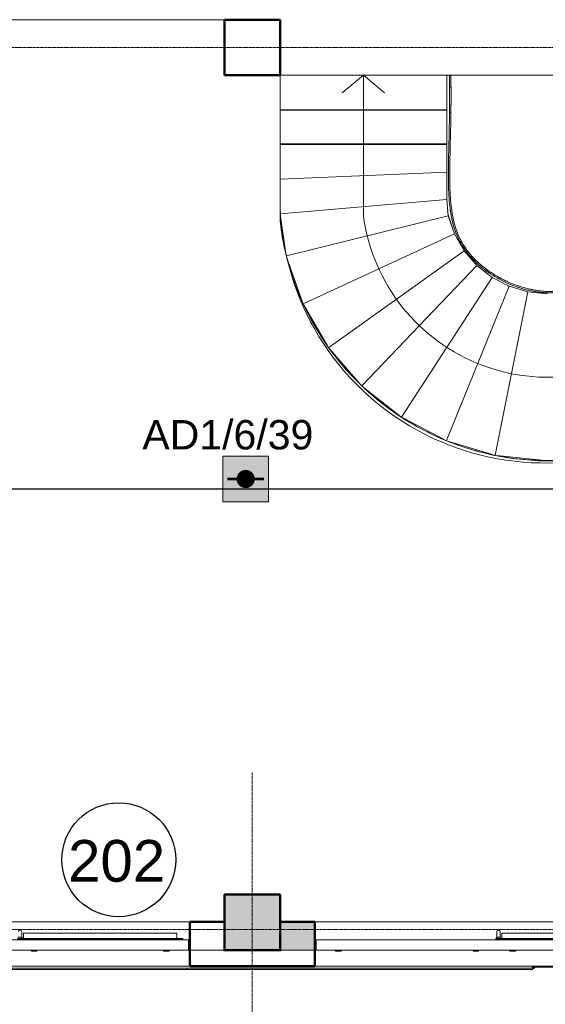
# Model space of a CAD drawing. Header units: millimetres. Extents: x -197461 to 862495, y -970068 to 63888.
# Tile 75 of 253: x -90476 to -86691, y -577644 to -570554. Entities that reach past the tile are written whole.
import ezdxf

# ---------------------------------------------------------------- set-up
doc = ezdxf.new("R2010")
doc.units = ezdxf.units.MM
doc.linetypes.add('Grid Line', pattern=[22.225, 12.7, -3.175, 3.175, -3.175])
doc.layers.get('0').update_dxf_attribs({"linetype": 'CONTINUOUS'})
for name, color, linetype, lineweight in [('A-AREA', 32, 'CONTINUOUS', 5), ('A-AREA-IDEN', 252, 'CONTINUOUS', 25), ('A-DETL-THIN', 151, 'CONTINUOUS', 5), ('A-FLOR', 192, 'CONTINUOUS', 5), ('A-GLAZ', 151, 'CONTINUOUS', 5), ('A-Wall', 252, 'CONTINUOUS', 0), ('A-WALL-PATT', 111, 'CONTINUOUS', 50), ('G-IMPT', 8, 'CONTINUOUS', 5), ('S-Cols', 52, 'CONTINUOUS', 0), ('S-GRID', 1, 'CONTINUOUS', 9)]:
    doc.layers.add(name, color=color, linetype=linetype, lineweight=lineweight)
doc.layers.add('UAS', color=240, linetype='CONTINUOUS')
doc.styles.add('ARIAL', font='arialbd.ttf')
doc.styles.add('Arial_3', font='arial.ttf', dxfattribs={"height": 300})

# ---------------------------------------------------------------- blocks, each defined once
blk = doc.blocks.new('SchueCal_Schueco_AWS-75-BS-SI__Family-02_Type 1_2565x1480 - Schueco_AWS-75-BS-SI__Family-02__Type 1-3427409-Otrā stāva plāns uz atzīmes 3_400')
at = {"layer": 'G-IMPT'}
for p, q in [((-1282.5, 27.5), (-1282.5, 102.5)), ((-1282.5, 102.5), (1282.5, 102.5)), ((-1282.5, 102.5), (-1282.5, 27.5)), ((-1282.5, 102.5), (0, 102.5)), ((-1141.5, 108.5), (-1145.5, 104.5)), ((-1145.5, 104.5), (-1100.5, 104.5)), ((-1145.5, 104.5), (-1145.5, 102.5)), ((-1141.5, 108.5), (-1104.5, 108.5)), ((-1104.5, 108.5), (-1100.5, 104.5)), ((-1100.5, 102.5), (-1100.5, 104.5)), ((-151, 108.5), (-155, 104.5)), ((-155, 104.5), (-110, 104.5)), ((-155, 104.5), (-155, 102.5)), ((-151, 108.5), (-114, 108.5)), ((-114, 108.5), (-110, 104.5)), ((-110, 102.5), (-110, 104.5)), ((0, 102.5), (1282.5, 102.5)), ((114, 108.5), (110, 104.5)), ((110, 104.5), (155, 104.5)), ((110, 104.5), (110, 102.5)), ((114, 108.5), (151, 108.5)), ((151, 108.5), (155, 104.5)), ((155, 102.5), (155, 104.5)), ((1104.5, 108.5), (1100.5, 104.5)), ((1100.5, 104.5), (1145.5, 104.5)), ((1100.5, 104.5), (1100.5, 102.5)), ((1104.5, 108.5), (1141.5, 108.5)), ((1141.5, 108.5), (1145.5, 104.5)), ((1145.5, 102.5), (1145.5, 104.5)), ((1282.5, 102.5), (1282.5, 27.5)), ((1282.5, 27.5), (1282.5, 102.5)), ((-1282.5, 27.5), (1282.5, 27.5)), ((12, 22), (12, 17.5)), ((12, 17.5), (12, 22)), ((12, 22), (1243.5, 22)), ((12, 17.5), (1243.5, 17.5)), ((16.3, 17.5), (16.3, 8.5)), ((16.3, 17.5), (16.3, 8.5)), ((16.3, 17.5), (16.3, 8.5)), ((16.3, 8.5), (45.3, 8.5)), ((18.8, 17.5), (18.8, -30.5)), ((19.7, 8.5), (18.8, 8.5)), ((31.9, 27.5), (31.9, 22)), ((31.9, 22), (31.9, 27.5)), ((42.8, 8.5), (41.9, 8.5)), ((42.8, -30.5), (42.8, 17.5)), ((45.3, 8.5), (43.8, 8.5)), ((45.3, 8.5), (45.3, 17.5)), ((45.3, 8.5), (45.3, 17.5)), ((45.3, 17.5), (45.3, 8.5)), ((55.8, -19), (55.8, 17.5)), ((1199.7, -19), (1199.7, 17.5)), ((1223.6, 22), (1223.6, 27.5)), ((1223.6, 22), (1223.6, 27.5)), ((1243.5, 22), (1243.5, 17.5)), ((1243.5, 17.5), (1243.5, 22)), ((55.8, -19), (1199.7, -19))]:
    blk.add_line(p, q, dxfattribs=at)
at = {"layer": 'G-IMPT', "flags": 128}
for points in [[(-1140.3, 106.5), (-1140.3, 106.5), (-1140.3, 106.6), (-1140.3, 106.6), (-1140.3, 106.7), (-1140.3, 106.7), (-1140.3, 106.7), (-1140.3, 106.8), (-1140.3, 106.8), (-1140.3, 106.9), (-1140.3, 106.9), (-1140.3, 106.9), (-1140.4, 107), (-1140.4, 107), (-1140.4, 107), (-1140.4, 107.1), (-1140.4, 107.1), (-1140.5, 107.1), (-1140.5, 107.2), (-1140.5, 107.2), (-1140.6, 107.2), (-1140.6, 107.2), (-1140.6, 107.3), (-1140.6, 107.3), (-1140.7, 107.3), (-1140.7, 107.3), (-1140.7, 107.4), (-1140.8, 107.4), (-1140.8, 107.4), (-1140.9, 107.4), (-1140.9, 107.4), (-1140.9, 107.4), (-1141, 107.5), (-1141, 107.5), (-1141, 107.5), (-1141.1, 107.5), (-1141.1, 107.5)], [(-1104.9, 107.5), (-1104.9, 107.5), (-1105, 107.5), (-1105, 107.5), (-1105.1, 107.5), (-1105.1, 107.4), (-1105.1, 107.4), (-1105.2, 107.4), (-1105.2, 107.4), (-1105.2, 107.4), (-1105.3, 107.4), (-1105.3, 107.3), (-1105.3, 107.3), (-1105.4, 107.3), (-1105.4, 107.3), (-1105.4, 107.2), (-1105.5, 107.2), (-1105.5, 107.2), (-1105.5, 107.1), (-1105.5, 107.1), (-1105.6, 107.1), (-1105.6, 107), (-1105.6, 107), (-1105.6, 107), (-1105.6, 106.9), (-1105.7, 106.9), (-1105.7, 106.9), (-1105.7, 106.8), (-1105.7, 106.8), (-1105.7, 106.8), (-1105.7, 106.7), (-1105.7, 106.7), (-1105.7, 106.6), (-1105.7, 106.6), (-1105.7, 106.6), (-1105.7, 106.5), (-1105.7, 106.5)], [(-149.8, 106.5), (-149.8, 106.5), (-149.8, 106.6), (-149.8, 106.6), (-149.8, 106.7), (-149.8, 106.7), (-149.8, 106.7), (-149.8, 106.8), (-149.8, 106.8), (-149.8, 106.9), (-149.8, 106.9), (-149.8, 106.9), (-149.9, 107), (-149.9, 107), (-149.9, 107), (-149.9, 107.1), (-149.9, 107.1), (-150, 107.1), (-150, 107.2), (-150, 107.2), (-150.1, 107.2), (-150.1, 107.2), (-150.1, 107.3), (-150.1, 107.3), (-150.2, 107.3), (-150.2, 107.3), (-150.2, 107.4), (-150.3, 107.4), (-150.3, 107.4), (-150.4, 107.4), (-150.4, 107.4), (-150.4, 107.4), (-150.5, 107.5), (-150.5, 107.5), (-150.5, 107.5), (-150.6, 107.5), (-150.6, 107.5)], [(-114.4, 107.5), (-114.4, 107.5), (-114.5, 107.5), (-114.5, 107.5), (-114.6, 107.5), (-114.6, 107.4), (-114.6, 107.4), (-114.7, 107.4), (-114.7, 107.4), (-114.7, 107.4), (-114.8, 107.4), (-114.8, 107.3), (-114.8, 107.3), (-114.9, 107.3), (-114.9, 107.3), (-114.9, 107.2), (-115, 107.2), (-115, 107.2), (-115, 107.1), (-115, 107.1), (-115.1, 107.1), (-115.1, 107), (-115.1, 107), (-115.1, 107), (-115.1, 106.9), (-115.2, 106.9), (-115.2, 106.9), (-115.2, 106.8), (-115.2, 106.8), (-115.2, 106.8), (-115.2, 106.7), (-115.2, 106.7), (-115.2, 106.6), (-115.2, 106.6), (-115.2, 106.6), (-115.2, 106.5), (-115.2, 106.5)], [(115.2, 106.5), (115.2, 106.5), (115.2, 106.6), (115.2, 106.6), (115.2, 106.7), (115.2, 106.7), (115.2, 106.7), (115.2, 106.8), (115.2, 106.8), (115.2, 106.9), (115.2, 106.9), (115.2, 106.9), (115.1, 107), (115.1, 107), (115.1, 107), (115.1, 107.1), (115.1, 107.1), (115, 107.1), (115, 107.2), (115, 107.2), (114.9, 107.2), (114.9, 107.2), (114.9, 107.3), (114.9, 107.3), (114.8, 107.3), (114.8, 107.3), (114.8, 107.4), (114.7, 107.4), (114.7, 107.4), (114.6, 107.4), (114.6, 107.4), (114.6, 107.4), (114.5, 107.5), (114.5, 107.5), (114.5, 107.5), (114.4, 107.5), (114.4, 107.5)], [(150.6, 107.5), (150.6, 107.5), (150.5, 107.5), (150.5, 107.5), (150.4, 107.5), (150.4, 107.4), (150.4, 107.4), (150.3, 107.4), (150.3, 107.4), (150.3, 107.4), (150.2, 107.4), (150.2, 107.3), (150.2, 107.3), (150.1, 107.3), (150.1, 107.3), (150.1, 107.2), (150, 107.2), (150, 107.2), (150, 107.1), (150, 107.1), (149.9, 107.1), (149.9, 107), (149.9, 107), (149.9, 107), (149.9, 106.9), (149.8, 106.9), (149.8, 106.9), (149.8, 106.8), (149.8, 106.8), (149.8, 106.8), (149.8, 106.7), (149.8, 106.7), (149.8, 106.6), (149.8, 106.6), (149.8, 106.6), (149.8, 106.5), (149.8, 106.5)], [(1105.7, 106.5), (1105.7, 106.5), (1105.7, 106.6), (1105.7, 106.6), (1105.7, 106.7), (1105.7, 106.7), (1105.7, 106.7), (1105.7, 106.8), (1105.7, 106.8), (1105.7, 106.9), (1105.7, 106.9), (1105.7, 106.9), (1105.6, 107), (1105.6, 107), (1105.6, 107), (1105.6, 107.1), (1105.6, 107.1), (1105.5, 107.1), (1105.5, 107.2), (1105.5, 107.2), (1105.4, 107.2), (1105.4, 107.2), (1105.4, 107.3), (1105.4, 107.3), (1105.3, 107.3), (1105.3, 107.3), (1105.3, 107.4), (1105.2, 107.4), (1105.2, 107.4), (1105.1, 107.4), (1105.1, 107.4), (1105.1, 107.4), (1105, 107.5), (1105, 107.5), (1105, 107.5), (1104.9, 107.5), (1104.9, 107.5)], [(1141.1, 107.5), (1141.1, 107.5), (1141, 107.5), (1141, 107.5), (1140.9, 107.5), (1140.9, 107.4), (1140.9, 107.4), (1140.8, 107.4), (1140.8, 107.4), (1140.8, 107.4), (1140.7, 107.4), (1140.7, 107.3), (1140.7, 107.3), (1140.6, 107.3), (1140.6, 107.3), (1140.6, 107.2), (1140.5, 107.2), (1140.5, 107.2), (1140.5, 107.1), (1140.5, 107.1), (1140.4, 107.1), (1140.4, 107), (1140.4, 107), (1140.4, 107), (1140.4, 106.9), (1140.3, 106.9), (1140.3, 106.9), (1140.3, 106.8), (1140.3, 106.8), (1140.3, 106.8), (1140.3, 106.7), (1140.3, 106.7), (1140.3, 106.6), (1140.3, 106.6), (1140.3, 106.6), (1140.3, 106.5), (1140.3, 106.5)], [(18.8, -30.5), (22.3, -39), (30.8, -42.5)], [(30.8, -42.5), (22.3, -39), (18.8, -30.5)], [(42.8, -30.5), (39.3, -39), (30.8, -42.5)], [(30.8, -42.5), (39.3, -39), (42.8, -30.5)]]:
    blk.add_lwpolyline(points, dxfattribs=at)
blk = doc.blocks.new('SchueCal_Schueco_AWS-75-BS-SI__Family-02_Type 1_2565x1480 - Type 1-3427414-Otrā stāva plāns uz atzīmes 3_400')
at = {"extrusion": (0, 0, -1), "zscale": -1, "rotation": 180}
blk.add_blockref('SchueCal_Schueco_AWS-75-BS-SI__Family-02_Type 1_2565x1480 - Schueco_AWS-75-BS-SI__Family-02__Type 1-3427409-Otrā stāva plāns uz atzīmes 3_400', (0, 0), dxfattribs=at)
blk = doc.blocks.new('SchueCal_Schueco_AWS-75-BS-SI__Family-02_Type 2_5080x1480 - Schueco_AWS-75-BS-SI__Family-02__Type 2-3433120-Otrā stāva plāns uz atzīmes 3_400')
at = {"layer": 'G-IMPT'}
for p, q in [((1339.3, 30.5), (1339.3, -17.5)), ((1352.3, 19), (1352.3, -17.5)), ((1352.3, 19), (2457.2, 19)), ((2457.2, 19), (2457.2, -17.5)), ((97, -27.5), (2540, -27.5)), ((1308.5, -17.5), (2501, -17.5)), ((1308.5, -22), (2501, -22)), ((1312.8, -8.5), (1341.8, -8.5)), ((1328.4, -27.5), (1328.4, -22)), ((1328.4, -22), (1328.4, -27.5)), ((1339.3, -8.5), (1338.4, -8.5)), ((1341.8, -8.5), (1340.3, -8.5)), ((1341.8, -8.5), (1341.8, -17.5)), ((1341.8, -8.5), (1341.8, -17.5)), ((1341.8, -17.5), (1341.8, -8.5)), ((2481.1, -22), (2481.1, -27.5)), ((2481.1, -22), (2481.1, -27.5)), ((2501, -22), (2501, -17.5)), ((2501, -17.5), (2501, -22)), ((2540, -102.5), (2540, -27.5)), ((2540, -27.5), (2540, -102.5)), ((137.5, -102.5), (2540, -102.5)), ((1296.5, -102.5), (2540, -102.5)), ((1406.5, -104.5), (1406.5, -102.5)), ((1410.5, -108.5), (1406.5, -104.5)), ((1406.5, -104.5), (1451.5, -104.5)), ((1410.5, -108.5), (1447.5, -108.5)), ((1447.5, -108.5), (1451.5, -104.5)), ((1451.5, -102.5), (1451.5, -104.5)), ((2358, -104.5), (2358, -102.5)), ((2362, -108.5), (2358, -104.5)), ((2358, -104.5), (2403, -104.5)), ((2362, -108.5), (2399, -108.5)), ((2399, -108.5), (2403, -104.5)), ((2403, -102.5), (2403, -104.5))]:
    blk.add_line(p, q, dxfattribs=at)
at = {"layer": 'G-IMPT', "flags": 128}
for points in [[(1315.3, 30.5), (1318.8, 39), (1327.3, 42.5)], [(1327.3, 42.5), (1318.8, 39), (1315.3, 30.5)], [(1339.3, 30.5), (1335.8, 39), (1327.3, 42.5)], [(1327.3, 42.5), (1335.8, 39), (1339.3, 30.5)], [(1411.7, -106.5), (1411.7, -106.5), (1411.7, -106.6), (1411.7, -106.6), (1411.7, -106.7), (1411.7, -106.7), (1411.7, -106.7), (1411.7, -106.8), (1411.7, -106.8), (1411.7, -106.9), (1411.7, -106.9), (1411.7, -106.9), (1411.6, -107), (1411.6, -107), (1411.6, -107), (1411.6, -107.1), (1411.6, -107.1), (1411.5, -107.1), (1411.5, -107.2), (1411.5, -107.2), (1411.4, -107.2), (1411.4, -107.2), (1411.4, -107.3), (1411.4, -107.3), (1411.3, -107.3), (1411.3, -107.3), (1411.3, -107.4), (1411.2, -107.4), (1411.2, -107.4), (1411.1, -107.4), (1411.1, -107.4), (1411.1, -107.4), (1411, -107.5), (1411, -107.5), (1411, -107.5), (1410.9, -107.5), (1410.9, -107.5)], [(1447.1, -107.5), (1447.1, -107.5), (1447, -107.5), (1447, -107.5), (1446.9, -107.5), (1446.9, -107.4), (1446.9, -107.4), (1446.8, -107.4), (1446.8, -107.4), (1446.8, -107.4), (1446.7, -107.4), (1446.7, -107.3), (1446.7, -107.3), (1446.6, -107.3), (1446.6, -107.3), (1446.6, -107.2), (1446.5, -107.2), (1446.5, -107.2), (1446.5, -107.1), (1446.5, -107.1), (1446.4, -107.1), (1446.4, -107), (1446.4, -107), (1446.4, -107), (1446.4, -106.9), (1446.3, -106.9), (1446.3, -106.9), (1446.3, -106.8), (1446.3, -106.8), (1446.3, -106.8), (1446.3, -106.7), (1446.3, -106.7), (1446.3, -106.6), (1446.3, -106.6), (1446.3, -106.6), (1446.2, -106.5), (1446.2, -106.5)], [(2363.2, -106.5), (2363.2, -106.5), (2363.2, -106.6), (2363.2, -106.6), (2363.2, -106.7), (2363.2, -106.7), (2363.2, -106.7), (2363.2, -106.8), (2363.2, -106.8), (2363.2, -106.9), (2363.2, -106.9), (2363.2, -106.9), (2363.1, -107), (2363.1, -107), (2363.1, -107), (2363.1, -107.1), (2363.1, -107.1), (2363, -107.1), (2363, -107.2), (2363, -107.2), (2362.9, -107.2), (2362.9, -107.2), (2362.9, -107.3), (2362.9, -107.3), (2362.8, -107.3), (2362.8, -107.3), (2362.8, -107.4), (2362.7, -107.4), (2362.7, -107.4), (2362.6, -107.4), (2362.6, -107.4), (2362.6, -107.4), (2362.5, -107.5), (2362.5, -107.5), (2362.5, -107.5), (2362.4, -107.5), (2362.4, -107.5)], [(2398.6, -107.5), (2398.6, -107.5), (2398.5, -107.5), (2398.5, -107.5), (2398.4, -107.5), (2398.4, -107.4), (2398.4, -107.4), (2398.3, -107.4), (2398.3, -107.4), (2398.3, -107.4), (2398.2, -107.4), (2398.2, -107.3), (2398.2, -107.3), (2398.1, -107.3), (2398.1, -107.3), (2398.1, -107.2), (2398, -107.2), (2398, -107.2), (2398, -107.1), (2398, -107.1), (2397.9, -107.1), (2397.9, -107), (2397.9, -107), (2397.9, -107), (2397.9, -106.9), (2397.8, -106.9), (2397.8, -106.9), (2397.8, -106.8), (2397.8, -106.8), (2397.8, -106.8), (2397.8, -106.7), (2397.8, -106.7), (2397.8, -106.6), (2397.8, -106.6), (2397.8, -106.6), (2397.8, -106.5), (2397.8, -106.5)]]:
    blk.add_lwpolyline(points, dxfattribs=at)
blk = doc.blocks.new('SchueCal_Schueco_AWS-75-BS-SI__Family-02_Type 2_5080x1480 - Type 2-3433123-Otrā stāva plāns uz atzīmes 3_400')
blk.add_blockref('SchueCal_Schueco_AWS-75-BS-SI__Family-02_Type 2_5080x1480 - Schueco_AWS-75-BS-SI__Family-02__Type 2-3433120-Otrā stāva plāns uz atzīmes 3_400', (0, 0))
blk = doc.blocks.new('PBL_telpnu_numeracija_0001 - PBL telpas NUMERĀCIJA-1342367-Otrā stāva plāns uz atzīmes 3_400')
at = {"layer": 'A-AREA-IDEN'}
blk.add_circle((0.034, 0.024), 2.733, dxfattribs=at)
blk = doc.blocks.new('AD-proj')
at = {"lineweight": 5}
blk.add_lwpolyline([(-250, -250), (250, -250), (250, 250), (-250, 250)], close=True, dxfattribs=at)
at = {"const_width": 30}
blk.add_lwpolyline([(-200, 0), (200, 0)], dxfattribs=at)
at = {"const_width": 100}
blk.add_lwpolyline([(-50, 0, 1), (50, 0, 1)], format="xyb", close=True, dxfattribs=at)

msp = doc.modelspace()

# ---------------------------------------------------------------- hatches: boundary and pattern name
at = {"layer": 'A-Wall', "true_color": 0x636466}
h = msp.add_hatch(color=251, dxfattribs=at)
h.paths.add_polyline_path([(-89250.96639, -577054.39191), (-89005.96639, -577054.39191), (-89005.96639, -577049.39191), (-89250.96639, -577049.39191)], flags=0)
h.paths.add_polyline_path([(-94595.96639, -577054.39191), (-94350.96639, -577054.39191), (-94350.96639, -577049.39191), (-94595.96639, -577049.39191)], flags=0)
h = msp.add_hatch(color=251, dxfattribs=at)
h.paths.add_polyline_path([(-88595.96639, -577054.39191), (-88350.96639, -577054.37711), (-88351.33707, -577049.39191), (-88595.96639, -577049.39191), (-88595.96639, -577054.37567)], flags=0)
h.paths.add_polyline_path([(-85765.96639, -577054.39191), (-83055.96639, -577054.228), (-83055.96639, -577049.39191), (-85665.96639, -577049.57641), (-85665.96639, -577051.89191), (-85765.96639, -577051.89191)], flags=0)
at = {"layer": 'A-WALL-PATT', "true_color": 0x636466}
h = msp.add_hatch(color=251, dxfattribs=at)
h.paths.add_polyline_path([(-88595.96639, -577254.39191), (-88350.96639, -577254.39191), (-88350.96639, -577054.39191), (-88595.96639, -577054.40817)], flags=0)
h.paths.add_polyline_path([(-85765.6701, -577254.39191), (-83055.96639, -577254.39191), (-83055.96639, -577054.39191), (-85765.96639, -577054.40817), (-85765.96639, -577254.39191)], flags=0)
at = {"layer": 'S-Cols', "true_color": 0x636466}
msp.add_hatch(color=251, dxfattribs=at).paths.add_polyline_path([(-88920.52603, -577254.39191), (-88600.96698, -577254.39191), (-88600.96639, -576854.39191), (-89000.96581, -576854.39308), (-89000.96639, -577254.39191)], flags=0)
at = {"layer": 'UAS', "lineweight": 50, "true_color": 0xffffff}
h = msp.add_hatch(color=7, dxfattribs=at)
h.dxf.hatch_style = 1
h.paths.add_polyline_path([(-88881.23267, -573861.67252), (-88815.76173, -573861.67252, 1)], flags=16)
h.paths.add_polyline_path([(-88684.81986, -574025.34987), (-88684.81986, -573697.99517), (-89012.17455, -573697.99517), (-89012.17455, -574025.34987)])

# ---------------------------------------------------------------- linework, layer by layer
at = {"color": 251, "lineweight": 5, "true_color": 0x636466}
for p, q in [((-87400.96663, -571202.79473), (-87400.96679, -570952.79553)), ((-87380.97119, -570956.40739), (-87370.97308, -570956.21292)), ((-88600.84766, -571202.7956), (-87400.96663, -571202.79473)), ((-87400.96725, -571206.7959), (-88600.84766, -571206.79677)), ((-87400.96725, -571202.79476), (-87400.96725, -571206.7959)), ((-87400.96648, -571448.79413), (-87400.96663, -571206.7959)), ((-87400.96718, -571305.6961), (-87400.59428, -571237.15198)), ((-87370.40171, -571223.43287), (-87380.40084, -571223.30121)), ((-88600.84766, -571448.795), (-87400.96648, -571448.79413)), ((-87400.96709, -571452.7953), (-88600.84766, -571452.79617)), ((-87400.98791, -571651.11667), (-87400.9669, -571452.79608)), ((-87400.9671, -571448.79416), (-87400.96709, -571452.7953)), ((-87387.82301, -571569.72197), (-87387.72793, -571564.53893)), ((-88600.84766, -571702.79062), (-87400.98791, -571651.11667)), ((-87401.00892, -571849.43726), (-87400.98791, -571651.11667)), ((-87378.78956, -571695.5188), (-87378.51822, -571721.45882)), ((-87378.25757, -571736.48602), (-87377.62904, -571761.60125)), ((-87377.12418, -571776.64451), (-87376.08048, -571800.92846)), ((-87375.27782, -571815.96746), (-87373.76003, -571839.40985)), ((-88600.84766, -571952.7856), (-87401.00892, -571849.43726)), ((-87390.99281, -571965.72145), (-87401.00892, -571849.43726)), ((-87372.60026, -571854.42772), (-87370.54928, -571877.02249)), ((-87368.96802, -571892.00309), (-87366.32711, -571913.74139)), ((-88600.84766, -571953.59064), (-88558.16693, -572237.86553)), ((-88554.16454, -572254.7805), (-87390.99281, -571965.72145)), ((-87391.73679, -571947.36309), (-87391.3648, -571956.54227)), ((-87344.79294, -572097.31747), (-87390.99281, -571965.72145)), ((-87364.25579, -571928.66479), (-87360.97017, -571949.54473)), ((-87358.33651, -571964.38635), (-87354.35323, -571984.41395)), ((-87351.08181, -571999.14924), (-87346.3527, -572018.32819)), ((-87342.36251, -572032.94416), (-87336.84188, -572051.28685)), ((-88434.30395, -572599.27714), (-87344.79294, -572097.31747)), ((-87274.79106, -572217.94671), (-87344.79294, -572097.31747)), ((-87332.04933, -572065.76682), (-87325.6954, -572083.29108)), ((-87320.01628, -572097.62244), (-87312.79493, -572114.35739)), ((-87313.95124, -572135.33635), (-87319.90125, -572122.86953)), ((-87306.14818, -572128.53356), (-87298.03749, -572144.5089)), ((-87297.69535, -572165.82037), (-87304.75743, -572153.1506)), ((-87279.37798, -572195.41626), (-87287.66001, -572182.55744)), ((-88550.99559, -572268.17318), (-88435.77192, -572596.35187)), ((-88250.30493, -572914.21546), (-87274.79106, -572217.94671)), ((-87183.46039, -572323.35385), (-87274.79106, -572217.94671)), ((-88011.55609, -573189.8411), (-87183.46039, -572323.35385)), ((-87074.02531, -572409.81726), (-87183.46039, -572323.35385)), ((-87142.04652, -572330.03497), (-87126.7807, -572342.20686)), ((-87725.58718, -573416.15031), (-87074.02531, -572409.81726)), ((-87117.86051, -572361.50442), (-87130.60564, -572351.89062)), ((-87113.47959, -572352.30544), (-87097.27704, -572364.01449)), ((-87087.93552, -572382.55743), (-87100.60186, -572373.89536)), ((-87083.7167, -572373.34502), (-87066.61583, -572384.53949)), ((-86950.34879, -572474.28484), (-87074.02531, -572409.81726)), ((-87052.86387, -572393.10303), (-87034.91084, -572403.72526)), ((-87021.02719, -572411.52694), (-87002.27119, -572421.52211)), ((-87402.09572, -573584.53211), (-86950.34879, -572474.28484)), ((-86988.3148, -572428.5702), (-86968.80681, -572437.889)), ((-86934.86291, -572478.94573), (-86962.65192, -572470.23305)), ((-86954.84631, -572444.19022), (-86934.62988, -572452.79084)), ((-86816.79646, -572514.48099), (-86950.34879, -572474.28484)), ((-86920.75151, -572458.34482), (-86899.85918, -572466.17834)), ((-86886.13021, -572470.9844), (-86869.5101, -572476.44167)), ((-86851.06435, -572482.03496), (-86834.08859, -572486.74968)), ((-87052.8864, -573689.56971), (-86816.79646, -572514.48099)), ((-86678.0826, -572528.98681), (-86816.79646, -572514.48099)), ((-86815.5793, -572491.41769), (-86798.2554, -572495.34373)), ((-86779.7716, -572499.06741), (-86762.29393, -572502.15535)), ((-86743.78999, -572504.97688), (-86726.5303, -572507.20396)), ((-86707.95079, -572509.16915), (-86691.06145, -572510.55914)), ((-88431.22852, -572605.40565), (-88259.30608, -572901.66733)), ((-88240.29627, -572928.0377), (-88024.03241, -573177.6334)), ((-88001.84709, -573199.34105), (-87734.21811, -573410.79143)), ((-87712.61838, -573424.20256), (-87414.17951, -573579.76644)), ((-87386.11667, -573590.76116), (-87069.91869, -573685.92907)), ((-87039.78488, -573692.37016), (-86691.54666, -573728.7863)), ((-86773.69123, -577375.39191), (-86777.19487, -577382.59371)), ((-86768.20255, -577386.96843), (-86762.57064, -577375.39191)), ((-89273.1544, -577384.39239), (-94578.96679, -577384.39258)), ((-94578.96678, -577394.39258), (-89273.1544, -577394.39239)), ((-89273.1544, -577394.39239), (-89273.1544, -577384.39239)), ((-86780.06981, -577384.39218), (-89269.1544, -577384.39218)), ((-89269.1544, -577384.39218), (-89269.1544, -577394.39218)), ((-89269.1544, -577394.39218), (-86780.06981, -577394.39218)), ((-86780.06981, -577384.39218), (-86780.06981, -577394.39218)), ((-86768.20255, -577386.96843), (-86777.19487, -577382.59371))]:
    msp.add_line(p, q, dxfattribs=at)
at = {"color": 251, "lineweight": 5, "true_color": 0x636466, "flags": 128}
for points in [[(-87370.97308, -570956.21292), (-87370.18154, -571005.66355), (-87369.72415, -571054.71348), (-87369.57786, -571103.34145)], [(-87399.57787, -571103.13959), (-87400.27256, -571154.96775), (-87400.96725, -571206.7959)], [(-87369.57787, -571103.42859), (-87369.71674, -571151.52594), (-87370.11168, -571199.24721), (-87370.40253, -571223.49491)], [(-87400.18312, -571205.50453), (-87400.57518, -571206.15022), (-87400.96725, -571206.7959)], [(-87388.48579, -571613.17748), (-87388.41157, -571607.26376), (-87388.1902, -571591.66716)], [(-87388.77361, -571697.90203), (-87388.81778, -571690.62578), (-87388.86054, -571677.12334)], [(-87388.83365, -571655.9113), (-87388.80384, -571649.30229), (-87388.70576, -571634.76249)], [(-87388.20547, -571739.12537), (-87388.35998, -571731.21073), (-87388.47267, -571724.53269)], [(-87387.02189, -571779.55281), (-87387.33037, -571771.03332), (-87387.5313, -571764.92194)], [(-87385.10843, -571819.15987), (-87385.622, -571810.07592), (-87385.91398, -571804.50502)], [(-87382.3436, -571857.9221), (-87383.12131, -571848.31438), (-87383.50473, -571843.26362)], [(-87378.60043, -571895.81979), (-87379.7098, -571885.72147), (-87380.18216, -571881.17053)], [(-87365.01276, -572039.7232), (-87389.5463, -571959.63555), (-87390.8026, -571953.05545)], [(-87373.74918, -571932.82993), (-87375.26594, -571922.27562), (-87375.82103, -571918.20843)], [(-87367.65811, -571968.9277), (-87369.66575, -571957.95641), (-87370.29412, -571954.35427)], [(-87360.19341, -572004.09701), (-87362.78127, -571992.7562), (-87363.47082, -571989.59574)], [(-87351.22143, -572038.32431), (-87354.48773, -572026.65132), (-87355.22236, -572023.91193)], [(-87340.6076, -572071.60433), (-87344.65886, -572059.63278), (-87345.41773, -572057.29746)], [(-87328.22228, -572103.93824), (-87333.16894, -572091.7012), (-87333.92632, -572089.7537)], [(-87055.18354, -572403.39074), (-87056.93772, -572402.32927), (-87069.44256, -572394.58793)], [(-87022.8516, -572421.92647), (-87024.96836, -572420.77078), (-87037.23964, -572413.91414)], [(-86989.64784, -572439.05584), (-86992.13511, -572437.83596), (-87004.10309, -572431.82525)], [(-86955.69303, -572454.73727), (-86958.55233, -572453.4849), (-86970.14356, -572448.28128)], [(-86921.11455, -572468.92933), (-86924.34834, -572467.67565), (-86935.47474, -572463.24707)], [(-86886.00654, -572481.58155), (-86889.62354, -572480.35875), (-86900.21118, -572476.67307)], [(-86850.43478, -572492.62116), (-86854.44418, -572491.4666), (-86864.45806, -572488.48317)], [(-86814.43623, -572501.96384), (-86818.85264, -572500.91642), (-86833.25437, -572497.3094)], [(-86778.12058, -572509.54685), (-86782.90141, -572508.65228), (-86796.90646, -572505.85188)], [(-86741.65437, -572515.36628), (-86746.77151, -572514.65493), (-86760.43158, -572512.58914)], [(-86705.36, -572519.44727), (-86710.73731, -572518.94978), (-86724.26291, -572517.53282)]]:
    msp.add_lwpolyline(points, dxfattribs=at)
at = {"color": 251, "lineweight": 5, "true_color": 0x636466}
for points in [[(-87380.40084, -571223.30121), (-87379.80008, -571178.84699), (-87379.22087, -571089.91196), (-87380.11299, -571000.94698), (-87380.97119, -570956.40739)], [(-87370.97308, -570956.21292), (-87370.11382, -571000.80706), (-87369.22046, -571089.88067), (-87369.80023, -571178.92437), (-87370.40171, -571223.43287)], [(-87399.57787, -571103.13959), (-87399.57794, -571087.08745), (-87399.67279, -571054.838), (-87399.97391, -571022.31443), (-87400.17988, -571005.98472)], [(-87391.73679, -571947.36309), (-87392.5384, -571942.38567), (-87393.30416, -571937.38529), (-87394.03559, -571932.36216)]]:
    msp.add_open_spline(points, degree=3, dxfattribs=at)
for points, knots in [([(-87400.18312, -571205.50453), (-87399.98965, -571188.62284), (-87399.68766, -571154.77016), (-87399.57828, -571120.56657), (-87399.57787, -571103.42962)], [0, 0, 0, 0, 0.5, 0.99719526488, 0.99719526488, 0.99719526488, 0.99719526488]), ([(-87400.88244, -571255.95869), (-87400.85944, -571254.53415), (-87400.59238, -571237.80356), (-87400.36028, -571220.97609), (-87400.18312, -571205.50453)], [0.63562651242, 0.63562651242, 0.63562651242, 0.63562651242, 0.66666666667, 1, 1, 1, 1]), ([(-87380.40084, -571223.30121), (-87381.24999, -571287.78923), (-87384.13148, -571413.99019), (-87388.88481, -571593.47762), (-87389.46328, -571761.63016), (-87381.11149, -571890.99189), (-87365.06152, -571987.27437), (-87347.26591, -572055.72877), (-87322.61911, -572120.38451), (-87290.20611, -572181.30832), (-87249.3262, -572238.77272), (-87184.6777, -572310.05521), (-87107.40391, -572372.39569), (-87021.37687, -572424.00474), (-86953.33919, -572456.94808), (-86894.46321, -572479.39678), (-86846.49189, -572494.04553), (-86810.15554, -572503.26442), (-86773.55507, -572510.67443), (-86742.93121, -572515.36039), (-86718.3855, -572518.24982), (-86700.01414, -572519.97888), (-86681.65804, -572521.25846), (-86657.29567, -572522.32807), (-86633.0225, -572522.38065), (-86609.03233, -572521.25857), (-86591.07338, -572519.80598), (-86576.26107, -572518.10572), (-86564.45652, -572516.46299), (-86555.5913, -572515.08785), (-86546.76968, -572513.58247), (-86538.01531, -572511.95791), (-86529.27645, -572510.21094), (-86520.50411, -572508.33555), (-86511.73874, -572506.34439), (-86500.15464, -572503.56368), (-86488.69527, -572500.59535), (-86477.29669, -572497.4131), (-86468.80927, -572494.92056), (-86460.41812, -572492.3248), (-86452.19211, -572489.64118), (-86443.97265, -572486.80895), (-86435.70659, -572483.79273), (-86427.51989, -572480.62567), (-86419.52487, -572477.35208), (-86411.65648, -572473.95457), (-86403.72639, -572470.3545), (-86397.09199, -572467.19912), (-86391.77557, -572464.58902), (-86387.77331, -572462.58424), (-86383.8225, -572460.56723), (-86378.65821, -572457.88372), (-86372.26423, -572454.47846), (-86365.686, -572450.86868), (-86360.81788, -572448.13735), (-86357.93718, -572446.50304), (-86355.71561, -572445.2334), (-86353.44664, -572443.92705), (-86350.38478, -572442.15121), (-86344.9113, -572438.94207), (-86336.76762, -572434.06496), (-86326.43775, -572427.69922), (-86315.59988, -572420.82755), (-86304.04132, -572413.28237), (-86291.84454, -572405.07026), (-86281.47261, -572397.85616), (-86274.24607, -572392.70355), (-86270.14727, -572389.74484), (-86267.097, -572387.52489), (-86264.06229, -572385.29817), (-86260.0191, -572382.3071), (-86252.96455, -572377.02369), (-86242.94631, -572369.33281), (-86231.04065, -572359.88248), (-86219.24693, -572350.19886), (-86207.62002, -572340.31975), (-86196.19781, -572330.27488), (-86184.95687, -572320.04205), (-86173.8719, -572309.59419), (-86162.97122, -572298.95481), (-86152.28615, -572288.15698), (-86141.79162, -572277.17886), (-86131.47482, -572266.00345), (-86121.34709, -572254.63496), (-86108.13468, -572239.24936), (-86092.18653, -572219.58701), (-86077.02871, -572199.26148), (-86065.46857, -572182.61447), (-86057.12239, -572169.96693), (-86049.08445, -572157.10221), (-86038.78493, -572139.61659), (-86026.83439, -572117.26014), (-86016.21313, -572094.3766), (-86008.43, -572075.67075), (-86002.93518, -572061.43579), (-85997.80516, -572047.1024), (-85993.02661, -572032.7096), (-85988.55033, -572018.18571), (-85984.33433, -572003.45644), (-85980.38186, -571988.60252), (-85976.70499, -571973.77716), (-85973.84575, -571961.45935), (-85971.67261, -571951.65589), (-85970.10073, -571944.34775), (-85968.57372, -571937.03585), (-85966.59427, -571927.27616), (-85964.25336, -571915.21341), (-85962.12946, -571903.62088), (-85960.57611, -571894.77721), (-85959.48656, -571888.39187), (-85958.47275, -571882.27401), (-85957.20925, -571874.41761), (-85955.77801, -571865.08461), (-85954.50595, -571856.19439), (-85953.57047, -571849.24794), (-85952.68362, -571842.35161), (-85951.6888, -571833.97306), (-85950.68502, -571824.32647), (-85949.86148, -571814.89329), (-85949.22456, -571805.54505), (-85948.78374, -571796.06477), (-85948.56707, -571786.49125), (-85948.59064, -571776.9102), (-85948.80894, -571769.01584), (-85949.09686, -571762.74517), (-85949.46311, -571756.42666), (-85950.06531, -571748.48582), (-85951.0102, -571738.91293), (-85952.15775, -571729.37231), (-85953.49072, -571719.87951), (-85955.50662, -571707.22822), (-85957.26254, -571697.80108), (-85958.52202, -571691.57413)], [0, 0, 0, 0, 0.0571428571, 0.1142857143, 0.1714285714, 0.2285714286, 0.2571428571, 0.2857142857, 0.3142857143, 0.3428571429, 0.3714285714, 0.4, 0.4571428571, 0.4857142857, 0.5142857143, 0.5428571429, 0.5571428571, 0.5714285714, 0.5857142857, 0.6, 0.6071428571, 0.6142857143, 0.6214285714, 0.6285714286, 0.6428571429, 0.65, 0.6571428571, 0.6642857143, 0.6678571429, 0.6714285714, 0.675, 0.6785714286, 0.6821428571, 0.6857142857, 0.6892857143, 0.6928571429, 0.7, 0.7035714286, 0.7071428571, 0.7107142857, 0.7142857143, 0.7178571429, 0.7214285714, 0.725, 0.7285714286, 0.7321428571, 0.7357142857, 0.7392857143, 0.7410714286, 0.7428571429, 0.7446428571, 0.7464285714, 0.75, 0.7535714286, 0.7553571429, 0.75625, 0.7571428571, 0.7580357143, 0.7589285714, 0.7607142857, 0.7642857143, 0.7678571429, 0.7714285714, 0.775, 0.7785714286, 0.7821428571, 0.7839285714, 0.7848214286, 0.7857142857, 0.7866071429, 0.7875, 0.7892857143, 0.7928571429, 0.7964285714, 0.8, 0.8035714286, 0.8071428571, 0.8107142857, 0.8142857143, 0.8178571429, 0.8214285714, 0.825, 0.8285714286, 0.8321428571, 0.8357142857, 0.8428571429, 0.85, 0.8535714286, 0.8571428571, 0.8607142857, 0.8642857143, 0.8714285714, 0.8785714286, 0.8821428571, 0.8857142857, 0.8892857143, 0.8928571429, 0.8964285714, 0.9, 0.9035714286, 0.9071428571, 0.9107142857, 0.9125, 0.9142857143, 0.9160714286, 0.9178571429, 0.9214285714, 0.925, 0.9267857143, 0.9285714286, 0.9303571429, 0.9321428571, 0.9357142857, 0.9392857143, 0.9410714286, 0.9428571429, 0.9464285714, 0.95, 0.9535714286, 0.9571428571, 0.9607142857, 0.9642857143, 0.9678571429, 0.9714285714, 0.9732142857, 0.975, 0.9785714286, 0.9821428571, 0.9857142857, 0.9892857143, 0.9928571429, 1, 1, 1, 1]), ([(-85968.32353, -571693.55661), (-85967.08373, -571699.68628), (-85964.77887, -571712.06454), (-85962.44034, -571727.61186), (-85960.94121, -571740.09382), (-85960.01695, -571749.48204), (-85959.42997, -571757.2597), (-85959.0743, -571763.44265), (-85958.86532, -571768.04519), (-85958.7123, -571772.65801), (-85958.58379, -571778.86703), (-85958.57027, -571786.67713), (-85958.79019, -571796.05605), (-85959.23052, -571805.34748), (-85959.86298, -571814.51309), (-85960.67857, -571823.77416), (-85961.5084, -571831.69733), (-85962.26471, -571838.23058), (-85962.88189, -571843.26283), (-85963.5431, -571848.38322), (-85964.47446, -571855.2732), (-85965.74196, -571864.10233), (-85967.1695, -571873.38404), (-85968.43016, -571881.20124), (-85969.44184, -571887.29005), (-85970.52897, -571893.64473), (-85972.07855, -571902.44456), (-85974.19698, -571913.97842), (-85976.53205, -571925.98063), (-85978.50717, -571935.69325), (-85980.0315, -571942.9721), (-85981.60092, -571950.24746), (-85983.7703, -571960.00365), (-85986.62426, -571972.25708), (-85990.29436, -571986.99674), (-85994.2413, -572001.76309), (-85998.4542, -572016.40632), (-86002.92943, -572030.84285), (-86007.70936, -572045.14598), (-86012.8418, -572059.38177), (-86018.3439, -572073.52104), (-86026.14595, -572092.10656), (-86036.79005, -572114.80941), (-86048.76328, -572136.96179), (-86059.0929, -572154.30609), (-86067.15065, -572167.06222), (-86075.51175, -572179.59698), (-86087.08907, -572196.09471), (-86102.26719, -572216.24251), (-86118.22268, -572235.72429), (-86131.43278, -572250.96241), (-86141.56056, -572262.22479), (-86151.87655, -572273.2947), (-86162.36526, -572284.16296), (-86173.04137, -572294.84753), (-86183.93375, -572305.37356), (-86195.00937, -572315.70718), (-86206.23731, -572325.82335), (-86217.64626, -572335.7524), (-86229.25781, -572345.51507), (-86241.04623, -572355.09195), (-86252.95094, -572364.44025), (-86262.95509, -572372.03705), (-86269.98524, -572377.24498), (-86274.00936, -572380.18961), (-86277.02642, -572382.37935), (-86280.05752, -572384.56143), (-86284.13092, -572387.46997), (-86291.31008, -572392.53344), (-86301.59897, -572399.61244), (-86313.6417, -572407.63411), (-86324.98353, -572414.95952), (-86335.47923, -572421.54477), (-86345.38463, -572427.58747), (-86353.18851, -572432.21572), (-86358.46238, -572435.27793), (-86361.42525, -572436.97964), (-86363.62876, -572438.23587), (-86365.79342, -572439.46076), (-86368.60699, -572441.04097), (-86373.37779, -572443.69031), (-86379.8611, -572447.20937), (-86387.41794, -572451.18595), (-86395.09433, -572455.08985), (-86402.93288, -572458.92242), (-86410.69087, -572462.55322), (-86418.43282, -572466.00758), (-86426.12075, -572469.2663), (-86433.96443, -572472.41662), (-86442.02907, -572475.47467), (-86450.19288, -572478.39365), (-86458.31706, -572481.13707), (-86466.43658, -572483.73435), (-86477.47253, -572487.08409), (-86491.51847, -572491.02858), (-86505.64805, -572494.62335), (-86517.05024, -572497.30886), (-86525.68334, -572499.23021), (-86534.33405, -572501.03797), (-86542.95287, -572502.71775), (-86551.58616, -572504.27479), (-86560.27703, -572505.71075), (-86569.0084, -572507.01618), (-86580.63909, -572508.56742), (-86595.21673, -572510.15256), (-86612.84594, -572511.46957), (-86636.4073, -572512.42938), (-86666.30678, -572512.20419), (-86702.41965, -572509.95621), (-86738.74885, -572505.95198), (-86775.00415, -572500.24986), (-86823.10509, -572490.30027), (-86870.68607, -572476.75967), (-86917.41448, -572459.9297), (-86951.92436, -572445.7658), (-86985.77621, -572430.12164), (-87018.85894, -572413.02922), (-87051.06197, -572394.52481), (-87092.68185, -572368.02871), (-87141.95942, -572331.63235), (-87195.76379, -572283.15498), (-87243.23391, -572230.35626), (-87283.07431, -572173.76405), (-87314.57439, -572113.82696), (-87338.51767, -572050.13836), (-87355.81345, -571982.54836), (-87367.51394, -571911.09154), (-87373.45529, -571848.43996), (-87376.4243, -571796.58399), (-87377.88118, -571756.83652), (-87378.68277, -571716.26871), (-87378.93728, -571674.9033), (-87378.74626, -571632.78411), (-87378.02324, -571575.64007), (-87376.46343, -571502.42194), (-87374.16485, -571411.92071), (-87371.955, -571318.97864), (-87370.82409, -571255.51023), (-87370.40171, -571223.43287)], [0, 0, 0, 0, 0.0071428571, 0.0142857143, 0.0178571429, 0.0214285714, 0.025, 0.0267857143, 0.0285714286, 0.0303571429, 0.0321428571, 0.0357142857, 0.0392857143, 0.0428571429, 0.0464285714, 0.05, 0.0535714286, 0.0553571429, 0.0571428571, 0.0589285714, 0.0607142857, 0.0642857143, 0.0678571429, 0.0696428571, 0.0714285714, 0.0732142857, 0.075, 0.0785714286, 0.0821428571, 0.0839285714, 0.0857142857, 0.0875, 0.0892857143, 0.0928571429, 0.0964285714, 0.1, 0.1035714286, 0.1071428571, 0.1107142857, 0.1142857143, 0.1178571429, 0.1214285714, 0.1285714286, 0.1357142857, 0.1392857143, 0.1428571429, 0.1464285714, 0.15, 0.1571428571, 0.1642857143, 0.1678571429, 0.1714285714, 0.175, 0.1785714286, 0.1821428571, 0.1857142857, 0.1892857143, 0.1928571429, 0.1964285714, 0.2, 0.2035714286, 0.2071428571, 0.2107142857, 0.2125, 0.2133928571, 0.2142857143, 0.2151785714, 0.2160714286, 0.2178571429, 0.2214285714, 0.225, 0.2285714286, 0.2321428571, 0.2357142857, 0.2392857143, 0.2410714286, 0.2419642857, 0.2428571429, 0.24375, 0.2446428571, 0.2464285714, 0.25, 0.2535714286, 0.2571428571, 0.2607142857, 0.2642857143, 0.2678571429, 0.2714285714, 0.275, 0.2785714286, 0.2821428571, 0.2857142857, 0.2892857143, 0.2928571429, 0.3, 0.3071428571, 0.3107142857, 0.3142857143, 0.3178571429, 0.3214285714, 0.325, 0.3285714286, 0.3321428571, 0.3357142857, 0.3428571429, 0.35, 0.3571428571, 0.3714285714, 0.3857142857, 0.4, 0.4142857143, 0.4285714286, 0.4571428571, 0.4714285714, 0.4857142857, 0.5, 0.5142857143, 0.5285714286, 0.5428571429, 0.5714285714, 0.6, 0.6285714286, 0.6571428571, 0.6857142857, 0.7142857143, 0.7428571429, 0.7714285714, 0.8, 0.8142857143, 0.8285714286, 0.8428571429, 0.8571428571, 0.8714285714, 0.8857142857, 0.9142857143, 0.9428571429, 0.9714285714, 1, 1, 1, 1])]:
    msp.add_open_spline(points, degree=3, knots=knots, dxfattribs=at)
at = {"layer": 'A-AREA', "color": 251, "true_color": 0x636466}
msp.add_line((-88600.96639, -570952.79553), (-86046.12589, -570952.79553), dxfattribs=at)
at = {"layer": 'A-DETL-THIN', "color": 251, "true_color": 0x636466}
for p, q in [((-88600.84766, -570954.39191), (-88600.84766, -571840.43545)), ((-88000.96679, -570952.79558), (-88154.17567, -571081.3531)), ((-88000.96679, -570952.79558), (-88000.96679, -571964.51813)), ((-88000.96679, -570952.79558), (-87847.7579, -571081.3531))]:
    msp.add_line(p, q, dxfattribs=at)
for centre, radius, start, end in [((-86694.73818, -571840.43545), 1906.10947, 180, 298.553624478), ((-86670.70355, -571786.927), 1342.06516, 187.604067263, 311.373026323)]:
    msp.add_arc(centre, radius, start, end, dxfattribs=at)
at = {"layer": 'A-FLOR', "color": 251, "true_color": 0x636466}
for p, q in [((-89000.96639, -570554.39191), (-91742.27885, -570554.39191)), ((-88600.96639, -570952.79553), (-86046.12589, -570952.79553)), ((-88600.84766, -572002.81362), (-88600.84766, -570954.39191)), ((-89005.96639, -577054.39191), (-89000.96639, -577054.39191)), ((-88600.96639, -577054.39191), (-88595.96639, -577054.39191)), ((-86781.86316, -577370.39191), (-86784.29563, -577375.39191)), ((-86784.29563, -577375.39191), (-82529.96639, -577375.39191))]:
    msp.add_line(p, q, dxfattribs=at)
for centre, start, end in [((-86670.5735, -571786.68826), 186.388579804, 244.917444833), ((-86670.5735, -571786.68826), 186.388579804, 190.948295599), ((-86670.5735, -571786.68826), 192.467349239, 195.508053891), ((-86670.5735, -571786.68826), 197.33036461, 200.067857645), ((-86670.5735, -571786.68826), 202.019700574, 204.627710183), ((-86670.5735, -571786.68826), 206.651143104, 209.187615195), ((-86670.5735, -571786.68826), 211.256270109, 213.747576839), ((-86670.5735, -571786.68826), 215.847226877, 218.307599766), ((-86670.5735, -571786.68826), 220.42968114, 222.867689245), ((-86670.5735, -571786.68826), 225.006633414, 227.427851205), ((-86670.5735, -571786.68826), 229.579820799, 231.988092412), ((-86670.5735, -571786.68826), 234.150318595, 236.548420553), ((-86670.5735, -571786.68826), 238.718828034, 241.108844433), ((-86670.5735, -571786.68826), 243.285825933, 245.719193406), ((-86666.43871, -571788.62953), 244.782701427, 297.453499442), ((-86670.5735, -571786.68826), 260.395024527, 297.169552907), ((-86670.5735, -571786.68826), 247.526554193, 250.459229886), ((-86670.5735, -571786.68826), 251.763333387, 255.241219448), ((-86670.5735, -571786.68826), 256.05780519, 260.076640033)]:
    msp.add_arc(centre, 1942.33583, start, end, dxfattribs=at)
at = {"layer": 'A-Wall', "color": 251, "lineweight": 5, "true_color": 0x636466}
for p, q in [((-91742.27885, -577049.39191), (-89250.96639, -577049.39191)), ((-89250.96639, -577054.39191), (-89005.96639, -577054.39191)), ((-89005.96639, -577254.39191), (-89005.96639, -577049.39191)), ((-88595.96639, -577049.39191), (-88595.96639, -577254.39191)), ((-88595.96639, -577054.39191), (-88350.96639, -577054.39191)), ((-88350.96639, -577049.39191), (-85765.96639, -577049.39191)), ((-89250.96639, -577254.39191), (-89005.96639, -577254.39191)), ((-88595.96639, -577254.39191), (-88351.33707, -577254.39191)), ((-89250.96639, -577369.39191), (-88351.33707, -577369.39191))]:
    msp.add_line(p, q, dxfattribs=at)
at = {"layer": 'A-Wall', "color": 251, "lineweight": 50, "true_color": 0x636466}
for p, q in [((-89005.96639, -577049.39191), (-89250.96639, -577049.39191)), ((-89250.96639, -577049.39191), (-89250.96639, -577370.39191)), ((-88350.96639, -577049.39191), (-88595.96639, -577049.39191)), ((-88350.96639, -577254.39191), (-88350.96639, -577049.39191)), ((-88351.33707, -577254.39191), (-88350.96639, -577254.39191)), ((-88351.33707, -577370.39191), (-88351.33707, -577254.39191)), ((-89250.96639, -577370.39191), (-88351.33707, -577370.39191))]:
    msp.add_line(p, q, dxfattribs=at)
at = {"layer": 'A-Wall', "color": 251, "true_color": 0x636466}
for p, q in [((-89005.96639, -577259.39191), (-89005.96639, -577254.39191)), ((-88595.96639, -577259.39191), (-89005.96639, -577259.39191)), ((-88595.96639, -577254.39191), (-88595.96639, -577259.39191)), ((-89250.96639, -577370.39191), (-94350.96639, -577370.39191)), ((-85765.6701, -577370.39191), (-88351.33707, -577370.39191))]:
    msp.add_line(p, q, dxfattribs=at)
at = {"layer": 'S-Cols', "color": 251, "lineweight": 50, "true_color": 0x636466}
for p, q in [((-89000.96639, -570554.39191), (-89000.96639, -570954.39191)), ((-88600.96639, -570554.39191), (-89000.96639, -570554.39191)), ((-88600.96639, -570954.39191), (-88600.96639, -570554.39191)), ((-89000.96639, -570954.39191), (-88600.96639, -570954.39191)), ((-89000.96639, -576854.39191), (-89000.96639, -577254.39191)), ((-88600.96639, -576854.39191), (-89000.96639, -576854.39191)), ((-88600.96639, -577254.39191), (-88600.96639, -576854.39191)), ((-89000.96639, -577254.39191), (-88600.96639, -577254.39191))]:
    msp.add_line(p, q, dxfattribs=at)
at = {"layer": 'S-GRID', "color": 251, "linetype": 'Grid Line', "true_color": 0x636466}
for p, q in [((-84476.21451, -570754.39191), (-124800.96639, -570754.39191)), ((-88800.96639, -584327.17672), (-88800.96639, -575970.77758)), ((-84476.21451, -577104.39191), (-124800.96639, -577104.39191))]:
    msp.add_line(p, q, dxfattribs=at)
at = {"layer": 'UAS', "color": 1}
msp.add_lwpolyline([(-85802.39491, -570782.06103), (-85612.64005, -571082.04444), (-84389.52139, -571082.04444), (-84389.52139, -573934.12589), (-117383.49663, -573934.12589)], dxfattribs=at)

# ---------------------------------------------------------------- block references
at = {"layer": 'A-AREA-IDEN', "color": 251, "true_color": 0x636466, "xscale": 149.9999999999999, "yscale": 149.9999999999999, "zscale": 149.9999999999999}
msp.add_blockref('PBL_telpnu_numeracija_0001 - PBL telpas NUMERĀCIJA-1342367-Otrā stāva plāns uz atzīmes 3_400', (-89767.43572, -576606.86791), dxfattribs=at)
at = {"layer": 'A-GLAZ', "color": 251, "true_color": 0x636466}
for name, p in [('SchueCal_Schueco_AWS-75-BS-SI__Family-02_Type 2_5080x1480 - Type 2-3433123-Otrā stāva plāns uz atzīmes 3_400', (-91800.96639, -577151.89191)), ('SchueCal_Schueco_AWS-75-BS-SI__Family-02_Type 1_2565x1480 - Type 1-3427414-Otrā stāva plāns uz atzīmes 3_400', (-87058.46639, -577151.89191))]:
    msp.add_blockref(name, p, dxfattribs=at)
at = {"layer": 'UAS', "xscale": 0.6547093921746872, "yscale": 0.6547093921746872, "zscale": 0.6547093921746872}
msp.add_blockref('AD-proj', (-88848.4972, -573861.67252), dxfattribs=at)

# ---------------------------------------------------------------- texts
at = {"layer": 'A-AREA-IDEN', "color": 251, "lineweight": 9, "true_color": 0x636466, "insert": (-90127.55582, -576460.98872), "char_height": 300, "width": 865.8225, "attachment_point": 1, "style": 'Arial_3'}
msp.add_mtext('202', dxfattribs=at)

# ---------------------------------------------------------------- next in the draw order: texts
at = {"layer": 'UAS', "color": 251, "linetype": 'Continuous', "lineweight": 20, "true_color": 0x636466, "insert": (-88977.01317, -573544.34358), "char_height": 211.4384766, "width": 1051.7117129, "attachment_point": 5, "style": 'ARIAL', "bg_fill": 3, "box_fill_scale": 1.1, "bg_fill_color": 256, "bg_fill_transparency": 0}
msp.add_mtext('\\A1;{\\fArial|b0|i0|c186|p34;\\C1;AD1/6/39}', dxfattribs=at)

doc.saveas('drawing.dxf')
